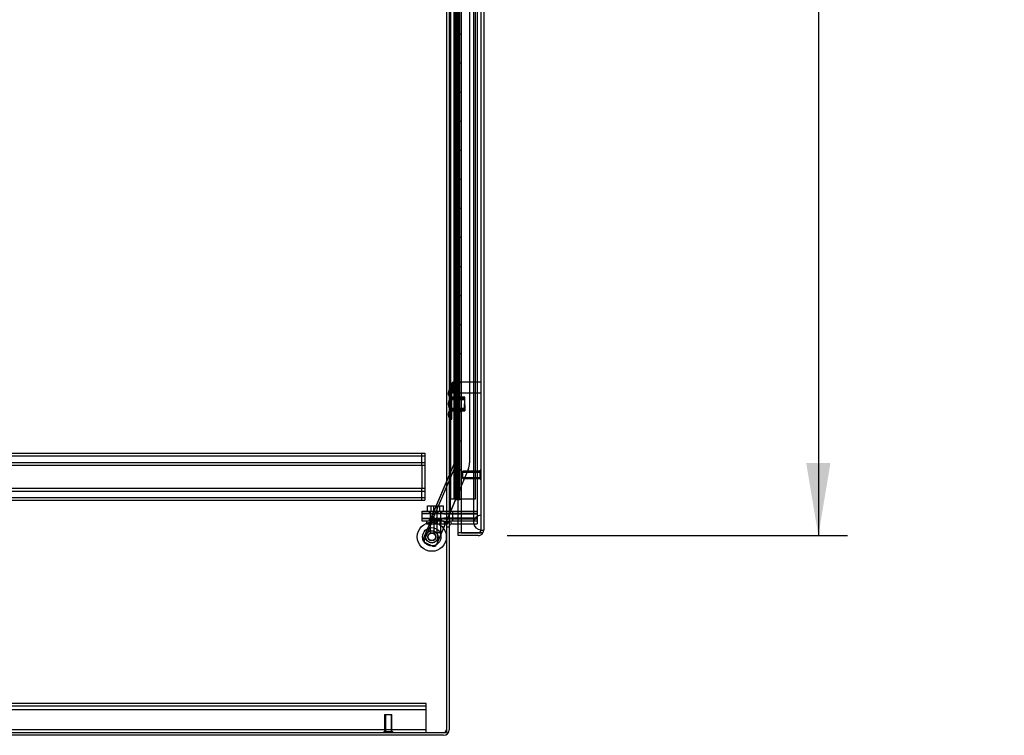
# Model space of a CAD drawing. Header units: inches. Extents: x 1 to 359, y -2 to 239.
# Tile 2 of 65: x 35 to 69, y 67 to 92. Entities that reach past the tile are written whole.
import ezdxf
from ezdxf.enums import TextEntityAlignment as Align
from ezdxf.lldxf.tags import DXFTag

# ---------------------------------------------------------------- set-up
doc = ezdxf.new("R2010")
doc.units = ezdxf.units.IN
doc.header["$MEASUREMENT"] = 0
for name, color, linetype in [('COM53964-5', 7, 'Continuous'), ('COM54746-78', 7, 'Continuous'), ('COM70098', 7, 'Continuous'), ('COM70220', 7, 'Continuous'), ('COM70739-10', 7, 'Continuous'), ('COM70839-6', 7, 'Continuous'), ('COM71195-10', 7, 'Continuous'), ('COM71299-10', 7, 'Continuous'), ('COM71300-11', 7, 'Continuous'), ('Default', 7, 'Continuous'), ('GSK87756', 7, 'Continuous'), ('NTS18147', 7, 'Continuous'), ('NTS86070', 7, 'Continuous'), ('ROL87452', 7, 'Continuous'), ('RVT17786', 7, 'Continuous'), ('SCC180005', 7, 'Continuous'), ('STD26122', 7, 'Continuous'), ('STD26258', 7, 'Continuous'), ('WAF25376', 7, 'Continuous'), ('WAM30038', 7, 'Continuous')]:
    doc.layers.add(name, color=color, linetype=linetype)
doc.styles.add('SEACAD_Times_New_Roman', font='times.ttf')
tags = doc.linetypes.add('HIDDEN2', pattern=[0.1875, 0.125, -0.0625]).pattern_tags.tags
tags[6:7] = [DXFTag(74, 4), DXFTag(75, 0), DXFTag(340, '0'), DXFTag(46, 0.0), DXFTag(50, 0.0), DXFTag(44, 0.0), DXFTag(45, 0.0)]
tags[4:5] = [DXFTag(74, 4), DXFTag(75, 0), DXFTag(340, '0'), DXFTag(46, 0.0), DXFTag(50, 0.0), DXFTag(44, 0.0), DXFTag(45, 0.0)]
doc.dimstyles.new('HAMMOND_(STH_-_540x360)', dxfattribs={"dimtxt": 2, "dimasz": 2.5, "dimexe": 1, "dimexo": 1, "dimgap": 0.5, "dimtad": 0, "dimtih": 1, "dimtoh": 1, "dimzin": 0, "dimdsep": 46, "dimtxsty": 'SEACAD_Times_New_Roman', "dimblk1": '_SE_FILLED', "dimblk2": '_SE_FILLED', "dimsah": 1, "dimcen": 1, "dimadec": 0, "dimazin": 0, "dimtfac": 0.8, "dimtofl": 0, "dimtmove": 0, "dimatfit": 3, "dimfxl": 1, "dimtolj": 1, "dimtzin": 0, "dimarcsym": 0})

# ---------------------------------------------------------------- blocks, each defined once
blk = doc.blocks.new('SE1')
at = {"layer": 'COM53964-5', "color": 7, "linetype": 'HIDDEN2'}
for p, q in [((14.748, 77.087), (49.123, 77.087)), ((14.748, 76.992), (49.123, 76.992)), ((49.029, 76.949), (49.029, 77.087)), ((49.029, 76.811), (49.029, 76.949)), ((49.123, 77.087), (49.123, 76.949)), ((49.123, 76.949), (49.123, 75.6)), ((14.748, 76.768), (49.123, 76.768)), ((14.748, 76.673), (49.123, 76.673)), ((49.029, 76.673), (49.029, 76.811)), ((49.029, 76.673), (49.029, 75.876)), ((14.748, 75.876), (49.123, 75.876)), ((49.029, 75.738), (49.029, 75.876)), ((14.748, 75.781), (49.123, 75.781)), ((14.748, 75.557), (49.123, 75.557)), ((49.029, 75.6), (49.029, 75.738)), ((49.029, 75.462), (49.029, 75.6)), ((49.123, 75.6), (49.123, 75.462)), ((14.748, 75.462), (49.123, 75.462)), ((49.171, 68.468), (14.796, 68.468)), ((49.171, 68.33), (49.171, 68.468)), ((49.171, 68.373), (14.796, 68.373)), ((49.171, 68.247), (14.796, 68.247)), ((49.171, 67.606), (49.171, 68.33)), ((49.171, 67.563), (14.796, 67.563)), ((49.171, 67.468), (49.171, 67.606))]:
    blk.add_line(p, q, dxfattribs=at)
at = {"layer": 'COM54746-78', "color": 7, "linetype": 'HIDDEN2'}
for p, q in [((50.028, 75.512), (50.028, 153.512)), ((50.214, 153.512), (50.214, 76.512)), ((50.314, 76.512), (50.314, 153.512)), ((50.869, 75.512), (50.869, 153.512)), ((50.129, 92.512), (50.129, 91.512)), ((50.134, 92.512), (50.134, 91.512)), ((50.138, 91.512), (50.138, 92.512)), ((50.147, 92.512), (50.147, 91.513)), ((50.209, 92.512), (50.209, 91.513)), ((50.223, 91.512), (50.223, 92.512)), ((50.264, 91.512), (50.264, 92.512)), ((50.269, 92.512), (50.269, 91.513)), ((50.275, 92.512), (50.275, 91.513)), ((50.319, 91.512), (50.319, 92.512)), ((50.129, 91.512), (50.134, 91.512)), ((50.129, 91.512), (50.129, 90.512)), ((50.147, 91.513), (50.147, 91.512)), ((50.147, 91.511), (50.275, 91.511)), ((50.178, 91.512), (50.178, 90.512)), ((50.209, 91.513), (50.209, 90.512)), ((50.223, 91.512), (50.223, 90.512)), ((50.264, 91.512), (50.264, 90.512)), ((50.269, 90.512), (50.269, 91.513)), ((50.275, 90.512), (50.275, 91.513)), ((50.319, 91.511), (50.275, 91.511)), ((50.319, 90.512), (50.319, 91.513)), ((50.319, 91.511), (50.381, 91.511)), ((50.028, 90.664), (49.966, 90.664)), ((50.129, 90.512), (50.129, 89.512)), ((50.129, 90.512), (50.134, 90.512)), ((50.134, 90.512), (50.134, 89.512)), ((50.138, 89.512), (50.138, 90.512)), ((50.147, 90.512), (50.147, 89.513)), ((50.209, 90.512), (50.209, 89.513)), ((50.223, 89.512), (50.223, 90.512)), ((50.264, 89.512), (50.264, 90.512)), ((50.269, 90.512), (50.269, 89.513)), ((50.275, 90.512), (50.275, 89.513)), ((50.319, 89.512), (50.319, 90.512)), ((49.966, 90.36), (50.028, 90.36)), ((50.129, 89.512), (50.134, 89.512)), ((50.129, 89.512), (50.129, 88.512)), ((50.147, 89.513), (50.147, 89.512)), ((50.147, 89.511), (50.275, 89.511)), ((50.178, 89.512), (50.178, 88.512)), ((50.209, 89.513), (50.209, 88.512)), ((50.223, 89.512), (50.223, 88.512)), ((50.264, 89.512), (50.264, 88.512)), ((50.269, 88.512), (50.269, 89.513)), ((50.275, 88.512), (50.275, 89.513)), ((50.319, 89.511), (50.275, 89.511)), ((50.319, 88.512), (50.319, 89.513)), ((50.319, 89.511), (50.381, 89.511)), ((50.129, 88.512), (50.129, 87.512)), ((50.129, 88.512), (50.134, 88.512)), ((50.134, 88.512), (50.134, 87.512)), ((50.138, 87.512), (50.138, 88.512)), ((50.147, 88.512), (50.147, 87.513)), ((50.209, 88.512), (50.209, 87.513)), ((50.223, 87.512), (50.223, 88.512)), ((50.264, 87.512), (50.264, 88.512)), ((50.269, 88.512), (50.269, 87.513)), ((50.275, 88.512), (50.275, 87.513)), ((50.319, 87.512), (50.319, 88.512)), ((50.129, 87.512), (50.134, 87.512)), ((50.129, 87.512), (50.129, 86.512)), ((50.147, 87.513), (50.147, 87.512)), ((50.147, 87.511), (50.275, 87.511)), ((50.178, 87.512), (50.178, 86.512)), ((50.209, 87.513), (50.209, 86.512)), ((50.223, 87.512), (50.223, 86.512)), ((50.264, 87.512), (50.264, 86.512)), ((50.269, 86.512), (50.269, 87.513)), ((50.275, 86.512), (50.275, 87.513)), ((50.319, 87.511), (50.275, 87.511)), ((50.319, 86.512), (50.319, 87.513)), ((50.319, 87.511), (50.381, 87.511)), ((50.129, 86.512), (50.129, 85.512)), ((50.129, 86.512), (50.134, 86.512)), ((50.134, 86.512), (50.134, 85.512)), ((50.138, 85.512), (50.138, 86.512)), ((50.147, 86.512), (50.147, 85.513)), ((50.209, 86.512), (50.209, 85.513)), ((50.223, 85.512), (50.223, 86.512)), ((50.264, 85.512), (50.264, 86.512)), ((50.269, 86.512), (50.269, 85.513)), ((50.275, 86.512), (50.275, 85.513)), ((50.319, 85.512), (50.319, 86.512)), ((50.129, 85.512), (50.134, 85.512)), ((50.129, 85.512), (50.129, 84.512)), ((50.147, 85.513), (50.147, 85.512)), ((50.147, 85.511), (50.275, 85.511)), ((50.178, 85.512), (50.178, 84.512)), ((50.209, 85.513), (50.209, 84.512)), ((50.223, 85.512), (50.223, 84.512)), ((50.264, 85.512), (50.264, 84.512)), ((50.269, 84.512), (50.269, 85.513)), ((50.275, 84.512), (50.275, 85.513)), ((50.319, 85.511), (50.275, 85.511)), ((50.319, 84.512), (50.319, 85.513)), ((50.319, 85.511), (50.381, 85.511)), ((50.028, 84.664), (49.966, 84.664)), ((49.966, 84.36), (50.028, 84.36)), ((50.129, 84.512), (50.129, 83.512)), ((50.129, 84.512), (50.134, 84.512)), ((50.134, 84.512), (50.134, 83.512)), ((50.138, 83.512), (50.138, 84.512)), ((50.147, 84.512), (50.147, 83.513)), ((50.209, 84.512), (50.209, 83.513)), ((50.223, 83.512), (50.223, 84.512)), ((50.264, 83.512), (50.264, 84.512)), ((50.269, 84.512), (50.269, 83.513)), ((50.275, 84.512), (50.275, 83.513)), ((50.319, 83.512), (50.319, 84.512)), ((50.129, 83.512), (50.134, 83.512)), ((50.129, 83.512), (50.129, 82.512)), ((50.147, 83.513), (50.147, 83.512)), ((50.147, 83.511), (50.275, 83.511)), ((50.178, 83.512), (50.178, 82.512)), ((50.209, 83.513), (50.209, 82.512)), ((50.223, 83.512), (50.223, 82.512)), ((50.264, 83.512), (50.264, 82.512)), ((50.269, 82.512), (50.269, 83.513)), ((50.275, 82.512), (50.275, 83.513)), ((50.319, 83.511), (50.275, 83.511)), ((50.319, 82.512), (50.319, 83.513)), ((50.319, 83.511), (50.381, 83.511)), ((50.129, 82.512), (50.129, 81.512)), ((50.129, 82.512), (50.134, 82.512)), ((50.134, 82.512), (50.134, 81.512)), ((50.138, 81.512), (50.138, 82.512)), ((50.147, 82.512), (50.147, 81.513)), ((50.209, 82.512), (50.209, 81.513)), ((50.223, 81.512), (50.223, 82.512)), ((50.264, 81.512), (50.264, 82.512)), ((50.269, 82.512), (50.269, 81.513)), ((50.275, 82.512), (50.275, 81.513)), ((50.319, 81.512), (50.319, 82.512)), ((50.129, 81.512), (50.134, 81.512)), ((50.129, 81.512), (50.129, 80.512)), ((50.147, 81.513), (50.147, 81.512)), ((50.147, 81.511), (50.275, 81.511)), ((50.178, 81.512), (50.178, 80.512)), ((50.209, 81.513), (50.209, 80.512)), ((50.223, 81.512), (50.223, 80.512)), ((50.264, 81.512), (50.264, 80.512)), ((50.269, 80.512), (50.269, 81.513)), ((50.275, 80.512), (50.275, 81.513)), ((50.319, 81.511), (50.275, 81.511)), ((50.319, 80.512), (50.319, 81.513)), ((50.319, 81.511), (50.381, 81.511)), ((50.129, 80.512), (50.129, 79.512)), ((50.129, 80.512), (50.134, 80.512)), ((50.134, 80.512), (50.134, 79.512)), ((50.138, 79.512), (50.138, 80.512)), ((50.147, 80.512), (50.147, 79.513)), ((50.209, 80.512), (50.209, 79.513)), ((50.223, 79.512), (50.223, 80.512)), ((50.264, 79.512), (50.264, 80.512)), ((50.269, 80.512), (50.269, 79.513)), ((50.275, 80.512), (50.275, 79.513)), ((50.319, 79.512), (50.319, 80.512)), ((50.129, 79.512), (50.134, 79.512)), ((50.129, 79.512), (50.129, 78.512)), ((50.147, 79.513), (50.147, 79.512)), ((50.147, 79.511), (50.275, 79.511)), ((50.178, 79.512), (50.178, 78.512)), ((50.209, 79.513), (50.209, 78.512)), ((50.223, 79.512), (50.223, 78.512)), ((50.264, 79.512), (50.264, 78.512)), ((50.269, 78.512), (50.269, 79.513)), ((50.275, 78.512), (50.275, 79.513)), ((50.319, 79.511), (50.275, 79.511)), ((50.319, 78.512), (50.319, 79.513)), ((50.319, 79.511), (50.381, 79.511)), ((50.028, 78.664), (49.966, 78.664)), ((49.966, 78.36), (50.028, 78.36)), ((50.129, 78.512), (50.129, 77.512)), ((50.129, 78.512), (50.134, 78.512)), ((50.134, 78.512), (50.134, 77.512)), ((50.138, 77.512), (50.138, 78.512)), ((50.147, 78.512), (50.147, 77.513)), ((50.209, 78.512), (50.209, 77.513)), ((50.223, 77.512), (50.223, 78.512)), ((50.264, 77.512), (50.264, 78.512)), ((50.269, 78.512), (50.269, 77.513)), ((50.275, 78.512), (50.275, 77.513)), ((50.319, 77.512), (50.319, 78.512)), ((50.129, 77.512), (50.134, 77.512)), ((50.129, 77.512), (50.129, 76.512)), ((50.147, 77.513), (50.147, 77.512)), ((50.147, 77.511), (50.275, 77.511)), ((50.178, 77.512), (50.178, 76.512)), ((50.209, 77.513), (50.209, 76.512)), ((50.223, 77.512), (50.223, 76.512)), ((50.264, 77.512), (50.264, 76.512)), ((50.269, 76.512), (50.269, 77.513)), ((50.275, 76.512), (50.275, 77.513)), ((50.319, 77.511), (50.275, 77.511)), ((50.319, 76.512), (50.319, 77.513)), ((50.319, 77.511), (50.381, 77.511)), ((50.129, 76.512), (50.129, 75.512)), ((50.129, 76.512), (50.134, 76.512)), ((50.134, 76.512), (50.134, 75.512)), ((50.138, 75.512), (50.138, 76.512)), ((50.147, 76.512), (50.147, 75.512)), ((50.209, 76.512), (50.209, 75.512)), ((50.214, 76.512), (50.214, 75.512)), ((50.223, 75.512), (50.223, 76.512)), ((50.264, 75.512), (50.264, 76.512)), ((50.269, 76.512), (50.269, 75.512)), ((50.275, 76.512), (50.275, 75.512)), ((50.314, 75.512), (50.314, 76.512)), ((50.319, 75.512), (50.319, 76.512)), ((50.202, 75.477), (50.202, 75.503)), ((50.202, 75.503), (50.252, 75.503)), ((50.252, 75.477), (50.202, 75.477)), ((50.214, 75.512), (50.214, 75.503)), ((50.277, 75.503), (50.252, 75.503)), ((50.277, 75.477), (50.252, 75.477)), ((50.277, 75.503), (50.327, 75.503)), ((50.327, 75.477), (50.277, 75.477)), ((50.314, 75.503), (50.314, 75.512)), ((50.327, 75.503), (50.327, 75.477)), ((50.383, 75.512), (50.869, 75.512))]:
    blk.add_line(p, q, dxfattribs=at)
at = {"layer": 'COM54746-78', "color": 7, "linetype": 'Continuous'}
for p, q in [((50.178, 91.512), (50.178, 92.512)), ((50.381, 91.512), (50.381, 92.512)), ((50.134, 90.512), (50.134, 91.512)), ((50.134, 91.512), (50.178, 91.512)), ((50.138, 91.512), (50.138, 90.512)), ((50.147, 91.513), (50.381, 91.513)), ((50.147, 91.512), (50.147, 90.512)), ((50.178, 91.512), (50.381, 91.512)), ((50.381, 90.512), (50.381, 91.513)), ((50.134, 90.512), (50.178, 90.512)), ((50.178, 90.512), (50.381, 90.512)), ((50.178, 90.512), (50.381, 90.512)), ((50.178, 89.512), (50.178, 90.512)), ((50.381, 89.512), (50.381, 90.512)), ((50.134, 88.512), (50.134, 89.512)), ((50.134, 89.512), (50.178, 89.512)), ((50.138, 89.512), (50.138, 88.512)), ((50.147, 89.513), (50.381, 89.513)), ((50.147, 89.512), (50.147, 88.512)), ((50.178, 89.512), (50.381, 89.512)), ((50.381, 88.512), (50.381, 89.513)), ((50.134, 88.512), (50.178, 88.512)), ((50.178, 88.512), (50.381, 88.512)), ((50.178, 88.512), (50.381, 88.512)), ((50.178, 87.512), (50.178, 88.512)), ((50.381, 87.512), (50.381, 88.512)), ((50.134, 86.512), (50.134, 87.512)), ((50.134, 87.512), (50.178, 87.512)), ((50.138, 87.512), (50.138, 86.512)), ((50.147, 87.513), (50.381, 87.513)), ((50.147, 87.512), (50.147, 86.512)), ((50.178, 87.512), (50.381, 87.512)), ((50.381, 86.512), (50.381, 87.513)), ((50.134, 86.512), (50.178, 86.512)), ((50.178, 86.512), (50.381, 86.512)), ((50.178, 86.512), (50.381, 86.512)), ((50.178, 85.512), (50.178, 86.512)), ((50.381, 85.512), (50.381, 86.512)), ((50.134, 84.512), (50.134, 85.512)), ((50.134, 85.512), (50.178, 85.512)), ((50.138, 85.512), (50.138, 84.512)), ((50.147, 85.513), (50.381, 85.513)), ((50.147, 85.512), (50.147, 84.512)), ((50.178, 85.512), (50.381, 85.512)), ((50.381, 84.512), (50.381, 85.513)), ((50.134, 84.512), (50.178, 84.512)), ((50.178, 84.512), (50.381, 84.512)), ((50.178, 84.512), (50.381, 84.512)), ((50.178, 83.512), (50.178, 84.512)), ((50.381, 83.512), (50.381, 84.512)), ((50.134, 82.512), (50.134, 83.512)), ((50.134, 83.512), (50.178, 83.512)), ((50.138, 83.512), (50.138, 82.512)), ((50.147, 83.513), (50.381, 83.513)), ((50.147, 83.512), (50.147, 82.512)), ((50.178, 83.512), (50.381, 83.512)), ((50.381, 82.512), (50.381, 83.513)), ((50.134, 82.512), (50.178, 82.512)), ((50.178, 82.512), (50.381, 82.512)), ((50.178, 82.512), (50.381, 82.512)), ((50.178, 81.512), (50.178, 82.512)), ((50.381, 81.512), (50.381, 82.512)), ((50.134, 80.512), (50.134, 81.512)), ((50.134, 81.512), (50.178, 81.512)), ((50.138, 81.512), (50.138, 80.512)), ((50.147, 81.513), (50.381, 81.513)), ((50.147, 81.512), (50.147, 80.512)), ((50.178, 81.512), (50.381, 81.512)), ((50.381, 80.512), (50.381, 81.513)), ((50.134, 80.512), (50.178, 80.512)), ((50.178, 80.512), (50.381, 80.512)), ((50.178, 80.512), (50.381, 80.512)), ((50.178, 79.512), (50.178, 80.512)), ((50.381, 79.512), (50.381, 80.512)), ((50.134, 78.512), (50.134, 79.512)), ((50.134, 79.512), (50.178, 79.512)), ((50.138, 79.512), (50.138, 78.512)), ((50.147, 79.513), (50.381, 79.513)), ((50.147, 79.512), (50.147, 78.512)), ((50.178, 79.512), (50.381, 79.512)), ((50.381, 78.512), (50.381, 79.513)), ((50.134, 78.512), (50.178, 78.512)), ((50.178, 78.512), (50.381, 78.512)), ((50.178, 78.512), (50.381, 78.512)), ((50.178, 77.512), (50.178, 78.512)), ((50.381, 77.512), (50.381, 78.512)), ((50.134, 76.512), (50.134, 77.512)), ((50.134, 77.512), (50.178, 77.512)), ((50.138, 77.512), (50.138, 76.512)), ((50.147, 77.513), (50.381, 77.513)), ((50.147, 77.512), (50.147, 76.512)), ((50.178, 77.512), (50.381, 77.512)), ((50.381, 76.512), (50.381, 77.513)), ((50.134, 76.512), (50.178, 76.512)), ((50.381, 76.512), (50.147, 76.512)), ((50.178, 75.512), (50.178, 76.512)), ((50.178, 76.512), (50.381, 76.512)), ((50.214, 76.512), (50.214, 76.512)), ((50.314, 76.512), (50.314, 76.512)), ((50.319, 76.512), (50.319, 76.512)), ((50.381, 76.512), (50.381, 76.512)), ((50.381, 75.512), (50.381, 76.512)), ((49.966, 75.512), (50.178, 75.512)), ((50.178, 75.512), (50.381, 75.512)), ((50.381, 75.512), (50.383, 75.512))]:
    blk.add_line(p, q, dxfattribs=at)
at = {"layer": 'COM70098', "color": 7, "linetype": 'HIDDEN2'}
for p, q in [((49.034, 74.998), (49.034, 75.093)), ((49.034, 75.093), (49.784, 75.093)), ((49.784, 74.998), (49.034, 74.998)), ((49.277, 75.093), (49.277, 74.998)), ((49.402, 75.093), (49.402, 74.998)), ((49.589, 74.998), (49.589, 75.093)), ((49.714, 74.998), (49.714, 75.093)), ((49.784, 75.093), (50.933, 75.093)), ((49.784, 74.998), (50.933, 74.998)), ((50.076, 75.093), (50.076, 74.998)), ((49.034, 74.748), (49.034, 74.843)), ((49.034, 74.843), (49.784, 74.843)), ((49.784, 74.748), (49.034, 74.748)), ((49.277, 74.843), (49.277, 74.748)), ((49.402, 74.843), (49.402, 74.748)), ((49.589, 74.748), (49.589, 74.843)), ((49.714, 74.748), (49.714, 74.843)), ((50.933, 74.843), (49.784, 74.843)), ((50.076, 74.843), (50.076, 74.748))]:
    blk.add_line(p, q, dxfattribs=at)
at = {"layer": 'COM70220', "color": 7, "linetype": 'HIDDEN2'}
for p, q in [((50.808, 154.006), (50.808, 74.946)), ((51.054, 154.006), (51.054, 74.946)), ((51.056, 154.006), (51.056, 74.946)), ((51.057, 154.006), (51.057, 74.946)), ((50.808, 74.946), (50.808, 74.696)), ((51.054, 74.946), (51.054, 74.696)), ((51.056, 74.945), (51.054, 74.696)), ((51.056, 74.946), (51.056, 74.447)), ((51.057, 74.945), (51.056, 74.945)), ((51.057, 74.946), (51.057, 74.447)), ((51.054, 74.696), (51.056, 74.447)), ((51.056, 74.447), (51.057, 74.447))]:
    blk.add_line(p, q, dxfattribs=at)
blk.add_arc((51.058, 74.696), 0.25, 90, 270, dxfattribs=at)
at = {"layer": 'COM70739-10', "color": 7, "linetype": 'HIDDEN2'}
blk.add_line((49.996, 153.713), (49.996, 75.093), dxfattribs=at)
at = {"layer": 'COM70839-6', "color": 7, "linetype": 'HIDDEN2'}
for p, q in [((50.138, 113.65), (50.138, 76.747)), ((50.138, 113.65), (50.138, 76.747)), ((50.21, 113.65), (50.21, 76.747)), ((50.21, 113.65), (50.21, 76.747)), ((50.669, 111.39), (50.669, 76.747)), ((50.669, 111.39), (50.669, 76.747)), ((50.21, 80.316), (50.138, 80.316)), ((50.21, 80.316), (50.138, 80.316)), ((50.138, 77.316), (50.21, 77.316)), ((50.138, 77.316), (50.21, 77.316)), ((50.135, 76.733), (49.359, 74.904)), ((50.135, 76.733), (49.365, 74.919)), ((50.202, 76.705), (49.425, 74.876)), ((50.202, 76.705), (49.425, 74.876)), ((50.624, 76.526), (49.527, 73.941)), ((50.624, 76.526), (49.869, 74.748)), ((49.359, 74.904), (49.425, 74.876)), ((49.359, 74.904), (49.425, 74.876)), ((49.431, 74.891), (49.365, 74.919)), ((49.431, 74.891), (49.365, 74.919)), ((49.356, 74.814), (49.068, 74.136)), ((49.356, 74.814), (49.068, 74.136)), ((49.402, 74.794), (49.114, 74.116)), ((49.402, 74.794), (49.114, 74.116)), ((49.402, 74.794), (49.356, 74.814)), ((49.857, 74.718), (49.527, 73.941)), ((49.114, 74.116), (49.068, 74.136)), ((49.396, 73.888), (49.149, 73.993)), ((49.396, 73.888), (49.149, 73.993))]:
    blk.add_line(p, q, dxfattribs=at)
at = {"layer": 'COM70839-6', "color": 7, "linetype": 'Continuous'}
blk.add_line((49.869, 74.748), (49.857, 74.718), dxfattribs=at)
at = {"layer": 'COM70839-6', "color": 7, "linetype": 'HIDDEN2'}
blk.add_circle((49.368, 74.205), 0.129, dxfattribs=at)
for centre, radius, start, end in [((50.102, 76.747), 0.036, 337, 0), ((50.102, 76.747), 0.108, 337, 0), ((50.102, 76.747), 0.567, 337, 0), ((49.219, 74.061), 0.119, 152.2751, 195.3228), ((49.219, 74.061), 0.119, 152.2751, 195.3228), ((49.188, 74.085), 0.1, 213.5987, 247), ((49.435, 73.98), 0.1, 247, 337)]:
    blk.add_arc(centre, radius, start, end, dxfattribs=at)
for points, knots in [([(49.359, 74.904), (49.359, 74.904), (49.358, 74.903), (49.358, 74.9), (49.357, 74.897), (49.358, 74.892), (49.358, 74.886), (49.359, 74.877), (49.361, 74.865), (49.362, 74.852), (49.362, 74.84), (49.361, 74.83), (49.359, 74.822), (49.357, 74.817), (49.356, 74.814)], [0, 0, 0, 0, 0.040175, 0.080102, 0.158226, 0.23381, 0.30692, 0.445198, 0.573002, 0.690655, 0.799398, 0.868041, 0.934412, 1, 1, 1, 1]), ([(49.425, 74.876), (49.423, 74.872), (49.422, 74.867), (49.419, 74.855), (49.418, 74.848), (49.413, 74.826), (49.409, 74.81), (49.402, 74.794)], [0, 0, 0, 0, 0.25, 0.25, 0.5, 0.5, 1, 1, 1, 1]), ([(49.421, 74.861), (49.419, 74.855), (49.418, 74.848), (49.413, 74.826), (49.409, 74.81), (49.402, 74.794)], [0.25, 0.25, 0.25, 0.25, 0.5, 0.5, 1, 1, 1, 1]), ([(49.105, 74.029), (49.095, 74.039), (49.086, 74.048), (49.073, 74.067), (49.068, 74.076), (49.062, 74.094), (49.062, 74.103), (49.062, 74.116), (49.063, 74.12), (49.064, 74.125), (49.064, 74.126), (49.065, 74.128), (49.065, 74.129), (49.066, 74.131), (49.067, 74.133), (49.068, 74.136)], [0, 0, 0, 0, 0.25, 0.25, 0.5, 0.5, 0.75, 0.75, 0.875, 0.875, 0.90625, 0.90625, 0.9375, 0.9375, 1, 1, 1, 1])]:
    blk.add_open_spline(points, degree=3, knots=knots, dxfattribs=at)
at = {"layer": 'COM71195-10', "color": 7, "linetype": 'Continuous'}
for p, q in [((50.383, 154.683), (50.383, 74.341)), ((51.153, 154.588), (51.153, 74.436)), ((50.278, 74.341), (50.278, 74.653)), ((50.278, 74.246), (50.278, 74.341)), ((50.963, 74.341), (50.278, 74.341)), ((50.383, 74.341), (50.278, 74.341)), ((50.963, 74.246), (50.278, 74.246)), ((50.383, 74.341), (50.963, 74.341)), ((50.963, 74.341), (51.128, 74.341)), ((51.128, 74.341), (50.963, 74.341))]:
    blk.add_line(p, q, dxfattribs=at)
at = {"layer": 'COM71195-10', "color": 7, "linetype": 'HIDDEN2'}
for p, q in [((51.058, 154.588), (51.058, 74.436)), ((50.278, 74.653), (50.278, 154.153)), ((51.058, 74.436), (51.153, 74.436))]:
    blk.add_line(p, q, dxfattribs=at)
blk.add_arc((50.963, 74.436), 0.095, 270, 0, dxfattribs=at)
at = {"layer": 'COM71195-10', "color": 7, "linetype": 'Continuous'}
for start, end in [(270, 330), (330, 0)]:
    blk.add_arc((50.963, 74.436), 0.19, start, end, dxfattribs=at)
at = {"layer": 'COM71195-10', "color": 7, "linetype": 'HIDDEN2'}
blk.add_ellipse((50.963, 74.436), major_axis=(-0.095, 0), ratio=0.999171, start_param=1.570796, end_param=3.141593, dxfattribs=at)
at = {"layer": 'COM71195-10', "color": 7, "linetype": 'Continuous'}
blk.add_ellipse((50.963, 74.436), major_axis=(-0.19, 0), ratio=0.999171, start_param=2.617994, end_param=3.141593, dxfattribs=at)
at = {"layer": 'COM71299-10', "color": 7, "linetype": 'Continuous'}
for p, q in [((49.966, 74.718), (49.871, 74.718)), ((49.966, 74.718), (49.966, 67.563)), ((50.061, 74.653), (50.383, 74.653)), ((49.776, 67.373), (14.001, 67.373))]:
    blk.add_line(p, q, dxfattribs=at)
at = {"layer": 'COM71299-10', "color": 7, "linetype": 'HIDDEN2'}
for p, q in [((49.871, 74.543), (49.966, 74.543)), ((50.041, 74.651), (50.021, 74.744)), ((50.383, 74.653), (50.933, 74.653)), ((50.933, 74.748), (50.933, 74.653))]:
    blk.add_line(p, q, dxfattribs=at)
for centre, radius, start, end in [((50.061, 74.558), 0.19, 122.6369, 180), ((49.776, 67.563), 0.095, 270, 0)]:
    blk.add_arc(centre, radius, start, end, dxfattribs=at)
at = {"layer": 'COM71299-10', "color": 7, "linetype": 'Continuous'}
for centre, radius, start, end in [((50.061, 74.558), 0.19, 90, 122.6369), ((50.061, 74.558), 0.095, 90, 180), ((49.776, 67.563), 0.19, 270, 0)]:
    blk.add_arc(centre, radius, start, end, dxfattribs=at)
at = {"layer": 'COM71300-11', "color": 7, "linetype": 'HIDDEN2'}
for p, q in [((49.871, 154.063), (49.871, 74.748)), ((50.933, 154.063), (50.933, 74.748)), ((50.933, 74.748), (50.383, 74.748))]:
    blk.add_line(p, q, dxfattribs=at)
at = {"layer": 'COM71300-11', "color": 7, "linetype": 'Continuous'}
for p, q in [((49.966, 154.063), (49.966, 74.748)), ((49.776, 74.718), (49.776, 74.748)), ((49.776, 74.748), (49.966, 74.748)), ((49.776, 74.718), (49.871, 74.718)), ((49.871, 74.718), (49.871, 67.468)), ((50.061, 74.748), (49.966, 74.748)), ((50.383, 74.748), (50.061, 74.748)), ((14.001, 67.468), (49.871, 67.468))]:
    blk.add_line(p, q, dxfattribs=at)
at = {"layer": 'GSK87756', "color": 7, "linetype": 'HIDDEN2'}
for p, q in [((49.034, 74.826), (49.034, 75.014)), ((49.034, 75.014), (49.784, 75.014)), ((49.308, 75.014), (49.308, 74.826)), ((49.433, 75.014), (49.433, 74.826)), ((49.558, 74.826), (49.558, 75.014)), ((49.683, 74.826), (49.683, 75.014)), ((49.784, 75.014), (50.933, 75.014)), ((50.076, 75.014), (50.076, 74.826)), ((49.784, 74.826), (49.034, 74.826)), ((49.784, 74.826), (50.933, 74.826))]:
    blk.add_line(p, q, dxfattribs=at)
at = {"layer": 'NTS18147', "color": 7, "linetype": 'HIDDEN2'}
for p, q in [((50.002, 79.297), (50.002, 79.292)), ((50.065, 79.296), (50.002, 79.297)), ((50.002, 79.292), (50.065, 79.292)), ((50.002, 79.238), (50.002, 79.292)), ((50.063, 79.103), (50.065, 79.292)), ((50.065, 79.292), (50.065, 79.296)), ((49.933, 79.16), (49.934, 79.105)), ((49.939, 79.199), (49.939, 79.144)), ((49.995, 79.254), (49.995, 79.259)), ((50.058, 79.259), (49.995, 79.259)), ((49.995, 79.254), (50.058, 79.255)), ((49.995, 79.2), (49.995, 79.254)), ((49.996, 79.066), (49.995, 79.2)), ((49.995, 78.608), (49.999, 78.986)), ((49.996, 79.066), (49.996, 78.948)), ((50.059, 79.066), (49.996, 79.066)), ((50.497, 78.949), (49.996, 78.947)), ((49.996, 78.948), (50.059, 78.948)), ((49.998, 78.57), (49.996, 78.948)), ((50, 79.104), (49.999, 78.986)), ((49.999, 78.986), (50.062, 78.985)), ((50.5, 78.979), (49.999, 78.985)), ((50.499, 78.948), (49.999, 78.954)), ((50, 79.104), (50.002, 79.238)), ((50.063, 79.103), (50, 79.104)), ((50.058, 79.259), (50.058, 79.255)), ((50.059, 79.066), (50.058, 79.255)), ((50.058, 78.608), (50.062, 78.985)), ((50.059, 78.948), (50.059, 79.066)), ((50.497, 78.981), (50.059, 78.979)), ((50.061, 78.571), (50.059, 78.948)), ((50.062, 78.985), (50.063, 79.103)), ((50.5, 79.012), (50.062, 79.016)), ((50.495, 78.572), (50.5, 79.012)), ((50.497, 78.981), (50.499, 78.541)), ((49.995, 78.608), (49.994, 78.491)), ((50.496, 78.604), (49.995, 78.61)), ((50.058, 78.608), (49.995, 78.608)), ((50.497, 78.918), (49.996, 78.916)), ((49.996, 78.641), (50.496, 78.635)), ((49.998, 78.603), (50.498, 78.605)), ((50.057, 78.49), (50.058, 78.608)), ((49.932, 78.451), (49.931, 78.397)), ((49.937, 78.412), (49.937, 78.358)), ((49.993, 78.356), (49.992, 78.302)), ((49.992, 78.297), (49.992, 78.302)), ((50.055, 78.301), (49.992, 78.302)), ((49.992, 78.297), (50.055, 78.297)), ((49.993, 78.356), (49.994, 78.491)), ((49.994, 78.491), (50.057, 78.49)), ((50.499, 78.574), (49.998, 78.572)), ((50.061, 78.571), (49.998, 78.57)), ((49.998, 78.57), (49.999, 78.453)), ((49.999, 78.453), (50.062, 78.453)), ((49.999, 78.318), (49.999, 78.453)), ((49.999, 78.318), (50, 78.264)), ((50, 78.264), (50, 78.259)), ((50.063, 78.264), (50, 78.264)), ((50, 78.259), (50.063, 78.259)), ((50.055, 78.301), (50.057, 78.49)), ((50.055, 78.301), (50.055, 78.297)), ((50.058, 78.576), (50.495, 78.572)), ((50.062, 78.453), (50.061, 78.571)), ((50.061, 78.539), (50.499, 78.541)), ((50.063, 78.264), (50.062, 78.453)), ((50.063, 78.259), (50.063, 78.264))]:
    blk.add_line(p, q, dxfattribs=at)
for centre, start, end in [((50.254, 78.794), 143.0437, 215.776), ((50.254, 78.76), 143.9043, 216.6366)]:
    blk.add_arc(centre, 0.318, start, end, dxfattribs=at)
for centre, major_axis in [((50.258, 79.195), (0.318, -0.003)), ((50.252, 79.161), (0.318, 0.002)), ((50.252, 79.107), (0.318, 0.002)), ((50.257, 79.141), (0.318, -0.003)), ((50.249, 78.394), (0.318, -0.003)), ((50.25, 78.448), (0.318, -0.003)), ((50.255, 78.414), (0.318, 0.002)), ((50.255, 78.359), (0.318, 0.002))]:
    blk.add_ellipse(centre, major_axis=major_axis, ratio=0.5, start_param=2.506883, end_param=3.776302, dxfattribs=at)
at = {"layer": 'NTS86070', "color": 7, "linetype": 'HIDDEN2'}
for p, q in [((49.183, 74.748), (49.183, 74.648)), ((49.183, 74.648), (49.31, 74.648)), ((49.287, 74.778), (49.287, 74.748)), ((49.297, 74.788), (49.422, 74.788)), ((49.308, 74.788), (49.308, 74.648)), ((49.308, 74.748), (49.308, 74.648)), ((49.308, 74.648), (49.808, 74.648)), ((49.333, 74.788), (49.333, 74.648)), ((49.412, 74.778), (49.412, 74.748)), ((49.695, 74.788), (49.422, 74.788)), ((49.433, 74.788), (49.433, 74.648)), ((49.458, 74.788), (49.458, 74.648)), ((49.534, 74.648), (49.534, 74.788)), ((49.558, 74.788), (49.558, 74.648)), ((49.58, 74.748), (49.58, 74.778)), ((49.659, 74.648), (49.659, 74.788)), ((49.683, 74.788), (49.683, 74.648)), ((49.683, 74.748), (49.683, 74.648)), ((49.705, 74.748), (49.705, 74.778)), ((49.808, 74.748), (49.808, 74.648))]:
    blk.add_line(p, q, dxfattribs=at)
for centre, start, end in [((49.297, 74.778), 90, 180), ((49.422, 74.778), 90, 180), ((49.57, 74.778), 0, 90), ((49.695, 74.778), 0, 90)]:
    blk.add_arc(centre, 0.01, start, end, dxfattribs=at)
at = {"layer": 'ROL87452', "color": 7, "linetype": 'HIDDEN2'}
for radius in [0.5, 0.206]:
    blk.add_circle((49.368, 74.205), radius, dxfattribs=at)
at = {"layer": 'RVT17786', "color": 7, "linetype": 'HIDDEN2'}
for radius in [0.217, 0.125]:
    blk.add_circle((49.368, 74.205), radius, dxfattribs=at)
at = {"layer": 'SCC180005', "color": 7, "linetype": 'HIDDEN2'}
for p, q in [((49.217, 75.267), (49.342, 75.267)), ((49.217, 75.093), (49.217, 75.267)), ((49.342, 75.267), (49.558, 75.267)), ((49.342, 75.093), (49.342, 75.267)), ((49.433, 75.093), (49.433, 75.267)), ((49.558, 75.267), (49.774, 75.267)), ((49.558, 75.093), (49.558, 75.267)), ((49.649, 75.093), (49.649, 75.267)), ((49.774, 75.093), (49.774, 75.267)), ((49.31, 75.093), (49.31, 74.343)), ((49.435, 75.093), (49.435, 74.343)), ((49.556, 74.343), (49.556, 75.093)), ((49.681, 74.343), (49.681, 75.093)), ((49.31, 74.343), (49.435, 74.343)), ((49.681, 74.343), (49.435, 74.343))]:
    blk.add_line(p, q, dxfattribs=at)
at = {"layer": 'STD26122', "color": 7, "linetype": 'HIDDEN2'}
for p, q in [((50.093, 79.526), (50.058, 79.491)), ((50.058, 79.491), (50.058, 79.191)), ((50.093, 79.156), (50.093, 79.526)), ((51.058, 79.526), (50.093, 79.526)), ((50.058, 79.191), (50.093, 79.156)), ((50.093, 79.156), (51.058, 79.156))]:
    blk.add_line(p, q, dxfattribs=at)
at = {"layer": 'STD26258', "color": 7, "linetype": 'HIDDEN2'}
for p, q in [((50.433, 76.216), (50.433, 76.466)), ((51.027, 76.466), (50.433, 76.466)), ((50.433, 76.435), (51.027, 76.435)), ((50.433, 76.247), (51.027, 76.247)), ((50.433, 76.216), (51.027, 76.216)), ((51.027, 76.185), (51.027, 76.497)), ((51.058, 76.497), (51.027, 76.497)), ((51.027, 76.185), (51.058, 76.185)), ((47.746, 68.093), (47.996, 68.093)), ((47.746, 68.093), (47.746, 67.499)), ((47.777, 68.093), (47.777, 67.499)), ((47.966, 68.093), (47.966, 67.499)), ((47.996, 67.499), (47.996, 68.093)), ((47.715, 67.499), (48.027, 67.499)), ((47.715, 67.499), (47.715, 67.468)), ((48.027, 67.468), (48.027, 67.499))]:
    blk.add_line(p, q, dxfattribs=at)
at = {"layer": 'WAF25376', "color": 7, "linetype": 'HIDDEN2'}
for radius in [0.315, 0.14]:
    blk.add_circle((49.368, 74.205), radius, dxfattribs=at)
at = {"layer": 'WAM30038', "color": 7, "linetype": 'HIDDEN2'}
for p, q in [((50.214, 79.17), (50.206, 78.42)), ((50.212, 78.385), (50.208, 79.135)), ((50.232, 79.135), (50.208, 79.135)), ((50.233, 79.046), (50.209, 79.046)), ((50.239, 78.967), (50.209, 78.967)), ((50.242, 79.002), (50.212, 79.002)), ((50.219, 78.997), (50.212, 79.001)), ((50.212, 78.977), (50.219, 78.972)), ((50.237, 79.08), (50.213, 79.081)), ((50.238, 79.17), (50.214, 79.17)), ((50.216, 78.962), (50.281, 78.921)), ((50.282, 78.897), (50.216, 78.937)), ((50.284, 78.955), (50.219, 78.997)), ((50.219, 78.997), (50.284, 78.955)), ((50.219, 78.972), (50.284, 78.931)), ((50.284, 78.931), (50.219, 78.972)), ((50.238, 79.17), (50.23, 78.42)), ((50.236, 78.385), (50.232, 79.135)), ((50.239, 78.967), (50.239, 78.967)), ((50.242, 79.002), (50.242, 79.002)), ((50.297, 78.934), (50.252, 78.962)), ((50.252, 78.938), (50.297, 78.91)), ((50.255, 78.997), (50.3, 78.968)), ((50.3, 78.968), (50.255, 78.997)), ((50.3, 78.943), (50.255, 78.972)), ((50.255, 78.972), (50.3, 78.943)), ((50.297, 78.989), (50.281, 78.971)), ((50.281, 78.921), (50.281, 78.971)), ((50.281, 78.971), (50.281, 78.921)), ((50.297, 78.934), (50.281, 78.921)), ((50.281, 78.921), (50.297, 78.934)), ((50.282, 78.812), (50.284, 78.931)), ((50.284, 78.931), (50.282, 78.812)), ((50.3, 79.022), (50.284, 79.004)), ((50.284, 78.955), (50.284, 79.004)), ((50.284, 79.004), (50.284, 78.955)), ((50.3, 78.968), (50.284, 78.955)), ((50.284, 78.955), (50.3, 78.968)), ((50.284, 78.931), (50.3, 78.943)), ((50.3, 78.943), (50.284, 78.931)), ((50.297, 78.934), (50.297, 78.989)), ((50.297, 78.989), (50.297, 78.934)), ((50.298, 78.812), (50.3, 78.943)), ((50.3, 78.943), (50.298, 78.812)), ((50.3, 78.968), (50.3, 79.022)), ((50.3, 79.022), (50.3, 78.968)), ((50.208, 78.588), (50.238, 78.587)), ((50.217, 78.812), (50.21, 78.811)), ((50.281, 78.658), (50.215, 78.618)), ((50.215, 78.618), (50.281, 78.658)), ((50.215, 78.593), (50.281, 78.633)), ((50.281, 78.633), (50.215, 78.593)), ((50.253, 78.812), (50.217, 78.812)), ((50.253, 78.778), (50.217, 78.778)), ((50.253, 78.777), (50.217, 78.777)), ((50.253, 78.743), (50.217, 78.743)), ((50.218, 78.583), (50.283, 78.624)), ((50.283, 78.599), (50.218, 78.558)), ((50.251, 78.617), (50.297, 78.645)), ((50.297, 78.645), (50.251, 78.617)), ((50.296, 78.62), (50.251, 78.592)), ((50.251, 78.592), (50.296, 78.62)), ((50.298, 78.812), (50.253, 78.812)), ((50.298, 78.778), (50.253, 78.778)), ((50.253, 78.777), (50.298, 78.777)), ((50.253, 78.743), (50.298, 78.743)), ((50.299, 78.611), (50.254, 78.583)), ((50.254, 78.558), (50.299, 78.587)), ((50.28, 78.584), (50.281, 78.633)), ((50.281, 78.633), (50.28, 78.584)), ((50.28, 78.584), (50.296, 78.566)), ((50.281, 78.658), (50.282, 78.777)), ((50.282, 78.777), (50.281, 78.658)), ((50.297, 78.645), (50.281, 78.658)), ((50.281, 78.658), (50.297, 78.645)), ((50.281, 78.633), (50.296, 78.62)), ((50.296, 78.62), (50.281, 78.633)), ((50.297, 78.91), (50.282, 78.897)), ((50.282, 78.778), (50.282, 78.897)), ((50.282, 78.897), (50.282, 78.778)), ((50.283, 78.624), (50.282, 78.743)), ((50.282, 78.743), (50.283, 78.624)), ((50.283, 78.624), (50.299, 78.611)), ((50.283, 78.55), (50.283, 78.599)), ((50.283, 78.599), (50.283, 78.55)), ((50.299, 78.587), (50.283, 78.599)), ((50.296, 78.566), (50.296, 78.62)), ((50.296, 78.62), (50.296, 78.566)), ((50.298, 78.778), (50.297, 78.91)), ((50.297, 78.91), (50.298, 78.778)), ((50.297, 78.645), (50.298, 78.777)), ((50.298, 78.777), (50.297, 78.645)), ((50.299, 78.611), (50.298, 78.743)), ((50.298, 78.743), (50.299, 78.611)), ((50.299, 78.532), (50.299, 78.587)), ((50.299, 78.587), (50.299, 78.532)), ((50.206, 78.42), (50.23, 78.42)), ((50.207, 78.509), (50.231, 78.509)), ((50.211, 78.553), (50.241, 78.553)), ((50.212, 78.474), (50.236, 78.474)), ((50.212, 78.385), (50.236, 78.385)), ((50.283, 78.55), (50.299, 78.532))]:
    blk.add_line(p, q, dxfattribs=at)
for centre, radius, start, end in [((50.817, 79.669), 0.854, 226.8252, 228.5606), ((50.831, 79.694), 0.854, 225.9646, 227.7), ((50.814, 79.666), 0.85, 227.8236, 228.5646), ((50.828, 79.692), 0.85, 226.963, 227.704), ((50.252, 78.794), 0.0182, 86.5708, 177.4041), ((50.252, 78.795), 0.0181, 181.1817, 272.4829), ((50.252, 78.76), 0.0182, 87.4314, 178.2647), ((50.252, 78.761), 0.0181, 182.0423, 273.3435), ((50.812, 77.883), 0.854, 131.1197, 132.8551), ((50.809, 77.886), 0.85, 131.1157, 132.8592)]:
    blk.add_arc(centre, radius, start, end, dxfattribs=at)
for points, knots in [([(50.281, 78.971), (50.261, 78.989), (50.241, 79.006), (50.221, 79.024), (50.219, 79.026), (50.217, 79.027), (50.216, 79.028)], [0, 0, 0, 0, 0.926871, 0.926871, 0.926871, 1, 1, 1, 1]), ([(50.284, 79.004), (50.264, 79.023), (50.244, 79.041), (50.225, 79.059), (50.223, 79.06), (50.221, 79.062), (50.22, 79.063)], [0, 0, 0, 0, 0.926871, 0.926871, 0.926871, 1, 1, 1, 1]), ([(50.233, 78.962), (50.233, 78.96), (50.234, 78.958), (50.237, 78.953), (50.238, 78.95), (50.244, 78.944), (50.248, 78.94), (50.252, 78.938)], [0, 0, 0, 0, 0.25, 0.25, 0.5, 0.5, 1, 1, 1, 1]), ([(50.255, 78.997), (50.253, 78.998), (50.251, 78.999), (50.247, 79.001), (50.245, 79.001), (50.241, 79.002), (50.24, 79.002), (50.237, 79), (50.236, 78.999), (50.236, 78.997)], [0, 0, 0, 0, 0.25, 0.25, 0.5, 0.5, 0.75, 0.75, 1, 1, 1, 1]), ([(50.236, 78.997), (50.236, 78.995), (50.237, 78.992), (50.239, 78.987), (50.241, 78.985), (50.247, 78.978), (50.251, 78.975), (50.255, 78.972)], [0, 0, 0, 0, 0.25, 0.25, 0.5, 0.5, 1, 1, 1, 1]), ([(50.252, 78.962), (50.25, 78.964), (50.248, 78.965), (50.244, 78.967), (50.242, 78.967), (50.24, 78.967), (50.239, 78.967), (50.239, 78.967)], [0, 0, 0, 0, 0.25, 0.25, 0.5, 0.5, 0.5626015, 0.5626015, 0.5626015, 0.5626015]), ([(50.252, 79.029), (50.254, 79.027), (50.256, 79.025), (50.258, 79.023), (50.271, 79.012), (50.284, 79), (50.297, 78.989)], [0, 0, 0, 0, 0.141448, 0.141448, 0.141448, 1, 1, 1, 1]), ([(50.256, 79.063), (50.258, 79.061), (50.26, 79.059), (50.262, 79.057), (50.275, 79.045), (50.288, 79.034), (50.3, 79.022)], [0, 0, 0, 0, 0.141448, 0.141448, 0.141448, 1, 1, 1, 1]), ([(50.214, 78.527), (50.216, 78.528), (50.218, 78.529), (50.219, 78.531), (50.239, 78.549), (50.26, 78.566), (50.28, 78.584)], [0, 0, 0, 0, 0.073129, 0.073129, 0.073129, 1, 1, 1, 1]), ([(50.251, 78.617), (50.249, 78.616), (50.247, 78.614), (50.243, 78.611), (50.241, 78.609), (50.237, 78.604), (50.236, 78.602), (50.233, 78.597), (50.232, 78.595), (50.232, 78.593)], [0, 0, 0, 0, 0.25, 0.25, 0.5, 0.5, 0.75, 0.75, 1, 1, 1, 1]), ([(50.254, 78.583), (50.252, 78.582), (50.25, 78.58), (50.246, 78.576), (50.244, 78.574), (50.24, 78.57), (50.238, 78.568), (50.236, 78.563), (50.235, 78.56), (50.235, 78.558)], [0, 0, 0, 0, 0.25, 0.25, 0.5, 0.5, 0.75, 0.75, 1, 1, 1, 1]), ([(50.238, 78.587), (50.238, 78.587), (50.238, 78.587), (50.243, 78.588), (50.247, 78.59), (50.251, 78.592)], [0.4389304, 0.4389304, 0.4389304, 0.4389304, 0.5, 0.5, 1, 1, 1, 1]), ([(50.218, 78.492), (50.22, 78.493), (50.222, 78.495), (50.223, 78.496), (50.243, 78.514), (50.263, 78.532), (50.283, 78.55)], [0, 0, 0, 0, 0.073129, 0.073129, 0.073129, 1, 1, 1, 1]), ([(50.235, 78.558), (50.235, 78.556), (50.236, 78.555), (50.238, 78.553), (50.24, 78.553), (50.246, 78.554), (50.25, 78.556), (50.254, 78.558)], [0, 0, 0, 0, 0.25, 0.25, 0.5, 0.5, 1, 1, 1, 1]), ([(50.236, 78.474), (50.236, 78.474), (50.236, 78.475), (50.239, 78.478), (50.24, 78.479), (50.246, 78.484), (50.25, 78.488), (50.254, 78.492)], [0, 0, 0, 0, 0.25, 0.25, 0.5, 0.5, 1, 1, 1, 1]), ([(50.254, 78.492), (50.252, 78.49), (50.25, 78.488), (50.246, 78.484), (50.244, 78.483), (50.24, 78.479), (50.239, 78.478), (50.236, 78.475), (50.236, 78.474), (50.236, 78.474)], [0, 0, 0, 0, 0.25, 0.25, 0.5, 0.5, 0.75, 0.75, 1, 1, 1, 1]), ([(50.296, 78.566), (50.283, 78.554), (50.27, 78.543), (50.257, 78.532), (50.255, 78.53), (50.253, 78.528), (50.25, 78.526)], [0, 0, 0, 0, 0.858552, 0.858552, 0.858552, 1, 1, 1, 1]), ([(50.299, 78.532), (50.286, 78.521), (50.274, 78.509), (50.261, 78.498), (50.259, 78.496), (50.257, 78.494), (50.254, 78.492)], [0, 0, 0, 0, 0.858552, 0.858552, 0.858552, 1, 1, 1, 1])]:
    blk.add_open_spline(points, degree=3, knots=knots, dxfattribs=at)
blk = doc.blocks.new('DMBLK232')
at = {"layer": 'Default', "linetype": 'Continuous', "transparency": 16777216}
for points in [[(63.082, 152.278), (62.666, 154.778), (62.249, 152.278)], [(63.082, 76.746), (62.249, 76.746), (62.666, 74.246)]]:
    blk.add_hatch(color=7, dxfattribs=at).paths.add_polyline_path(points)
at = {"layer": 'Default', "color": 7, "linetype": 'Continuous', "transparency": 16777216}
for p, q in [((51.621, 154.778), (63.666, 154.778)), ((62.666, 154.778), (62.666, 116.212)), ((62.666, 109.812), (62.666, 74.246)), ((51.963, 74.246), (63.666, 74.246))]:
    blk.add_line(p, q, dxfattribs=at)
at = {"layer": 'Default', "color": 7, "linetype": 'Continuous', "transparency": 16777216, "style": 'SEACAD_Times_New_Roman'}
for s, p in [('80.53', (59.253, 115.512)), ('OPENNING', (55.107, 112.512))]:
    blk.add_text(s, height=2, dxfattribs=at).set_placement(p, align=Align.TOP_LEFT)
blk = doc.blocks.new('_SE_FILLED')
at = {"color": 0}
blk.add_line((0, 0), (-1, 0), dxfattribs=at)
blk.add_solid([(0, 0), (-1, -0.1665), (-1, 0.1665), (0, 0)], dxfattribs=at)

msp = doc.modelspace()

# ---------------------------------------------------------------- block references
at = {"layer": 'Default'}
msp.add_blockref('SE1', (0, 0), dxfattribs=at)

# ---------------------------------------------------------------- dimensions: what is measured, and where the dimension line sits
at = {"layer": 'Default', "color": 7, "linetype": 'Continuous'}
dim = msp.add_linear_dim(base=(62.666, 154.778), p1=(50.621, 154.778), p2=(50.278, 74.246), angle=269.7563, text='\\A1;<>\\POPENNING', dimstyle='HAMMOND_(STH_-_540x360)', dxfattribs=at)
dim.commit()
dim.dimension.update_dxf_attribs({"geometry": 'DMBLK232', "text_midpoint": (62.666, 114.512), "dimtype": 161})

doc.saveas('drawing.dxf')
